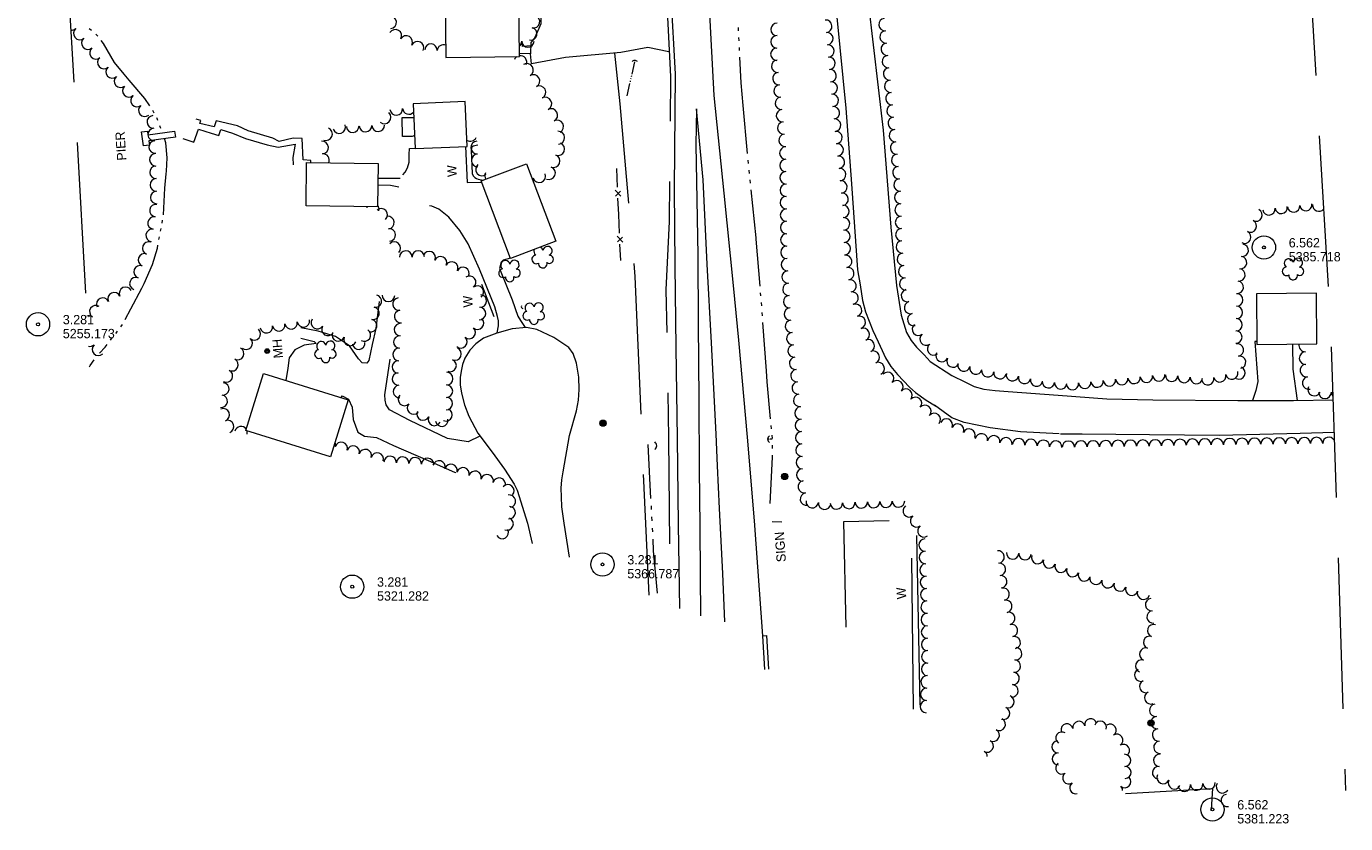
# Model space of a CAD drawing. Header units: feet. Extents: x 190935 to 192997, y 268140 to 269184.
# Tile 1 of 5: x 191091 to 191942, y 268140 to 268654. Entities that reach past the tile are written whole.
import ezdxf
from ezdxf.enums import TextEntityAlignment as Align

# ---------------------------------------------------------------- set-up
doc = ezdxf.new("R2010")
doc.units = ezdxf.units.FT
doc.header["$MEASUREMENT"] = 0
for name, pattern in [('DGN Style 3', [136.13208, 97.2372, -38.89488]), ('DGN Style 5', [68.06604, 29.17116, -38.89488]), ('DGN Style 6', [184.945154, 0.097237, -38.89488, 68.06604, -38.89488, 0.097237, -38.89488])]:
    doc.linetypes.add(name, pattern=pattern)
for name, color, linetype, lineweight in [('E_DRN_Grate', 140, 'Continuous', 0), ('E_DWY', 3, 'DGN Style 3', 0), ('E_LAND_Vegetation', 20, 'Continuous', 0), ('E_MAP_Limits', 20, 'DGN Style 3', 0), ('E_MAP_PassPoints', 43, 'Continuous', 0), ('E_MISCPROP', 43, 'Continuous', 0), ('E_MISCPROP_HvyDash', 251, 'DGN Style 3', 13), ('E_MISCPROP_HvyLine', 251, 'Continuous', 13), ('E_MISCPROP_Railing', 43, 'Continuous', 0), ('E_PATH_Sidewalk', 3, 'DGN Style 5', 0), ('E_RDWY', 43, 'Continuous', 13), ('E_RDWY_Gravel', 43, 'DGN Style 3', 13), ('E_WTR', 251, 'DGN Style 6', 0), ('E_WTR_Dock_Pier', 251, 'DGN Style 3', 0), ('E_WTR_Text', 251, 'Continuous', 0)]:
    doc.layers.add(name, color=color, linetype=linetype, lineweight=lineweight)
doc.styles.add('Style-IGR_FONT_0', font='IGR_FONT_0.shx')
doc.styles.add('Style-IGR_FONT_1', font='IGR_FONT_1.shx')

# ---------------------------------------------------------------- blocks, each defined once
blk = doc.blocks.new('PP')
at = {"layer": 'E_MAP_PassPoints', "color": 43, "linetype": 'Continuous', "lineweight": 0}
for radius in [7.5, 0.96]:
    blk.add_circle((0, 0), radius, dxfattribs=at)
blk = doc.blocks.new('PP_1')
at = {"layer": 'E_MAP_PassPoints', "color": 43, "linetype": 'Continuous', "lineweight": 0}
for radius in [7.5, 0.96]:
    blk.add_circle((0, 0), radius, dxfattribs=at)
blk = doc.blocks.new('PP_7')
at = {"layer": 'E_MAP_PassPoints', "color": 43, "linetype": 'Continuous', "lineweight": 0}
for radius in [7.5, 0.96]:
    blk.add_circle((0, 0), radius, dxfattribs=at)
blk = doc.blocks.new('PP_8')
at = {"layer": 'E_MAP_PassPoints', "color": 43, "linetype": 'Continuous', "lineweight": 0}
for radius in [7.5, 0.96]:
    blk.add_circle((0, 0), radius, dxfattribs=at)
blk = doc.blocks.new('CULVRT_2')
at = {"layer": 'E_MISCPROP_Railing', "color": 43, "linetype": 'Continuous', "lineweight": 0}
blk.add_arc((2.24, 1.68), 2.8, 216.87922, 323.11878, dxfattribs=at)
blk = doc.blocks.new('CULVRT_3')
at = {"layer": 'E_MISCPROP_Railing', "color": 43, "linetype": 'Continuous', "lineweight": 0}
blk.add_arc((2.46, 1.85), 3.08, 216.87909, 323.11865, dxfattribs=at)
blk = doc.blocks.new('CULVRT_4')
at = {"layer": 'E_MISCPROP_Railing', "color": 43, "linetype": 'Continuous', "lineweight": 0}
blk.add_arc((1.74, 1.3), 2.17, 216.87917, 323.11873, dxfattribs=at)
blk = doc.blocks.new('POLE_1')
at = {"layer": 'E_MISCPROP', "color": 1, "linetype": 'Continuous', "lineweight": 0}
for centre, radius in [((-0.01, 0.02), 2.02), ((-0.01, 0.03), 1.52), ((0, -0.01), 1.01), ((0, 0), 0.502)]:
    blk.add_circle(centre, radius, dxfattribs=at)
blk = doc.blocks.new('SIGN_1')
at = {"layer": 'E_MISCPROP', "color": 1, "linetype": 'Continuous', "lineweight": 0, "style": 'Style-IGR_FONT_0'}
blk.add_text('SIGN', height=6, rotation=0.00005, dxfattribs=at).set_placement((-9.6, -0.01), align=Align.MIDDLE_LEFT)
blk = doc.blocks.new('POLE_2')
at = {"layer": 'E_MISCPROP', "color": 1, "linetype": 'Continuous', "lineweight": 0}
for centre, radius in [((-0.01, 0.02), 2.02), ((-0.01, 0.03), 1.52), ((0, -0.01), 1.01), ((0, 0), 0.502)]:
    blk.add_circle(centre, radius, dxfattribs=at)
blk = doc.blocks.new('WAL')
at = {"layer": 'E_MISCPROP_Railing', "color": 43, "linetype": 'Continuous', "lineweight": 0, "style": 'Style-IGR_FONT_0'}
blk.add_text('W', height=6, rotation=0.00005, dxfattribs=at).set_placement((-2.27, -0.34), align=Align.MIDDLE_LEFT)
blk = doc.blocks.new('TREE')
at = {"layer": 'E_LAND_Vegetation', "color": 94, "linetype": 'Continuous', "lineweight": 0}
for centre, radius, start, end in [((-4.47, 0.2), 2.78, 78.07162, 279.08266), ((-1.47, 4.28), 2.78, 1.39461, 209.1676), ((3.57, 2.42), 2.97, 278.42371, 139.6576), ((-2.01, -4.2), 2.61, 140.77976, 358.71237), ((3.46, -3.43), 2.97, 196.07453, 79.0478)]:
    blk.add_arc(centre, radius, start, end, dxfattribs=at)
blk = doc.blocks.new('TREE_1')
at = {"layer": 'E_LAND_Vegetation', "color": 94, "linetype": 'Continuous', "lineweight": 0}
for centre, radius, start, end in [((-4.47, 0.2), 2.78, 78.07162, 279.08266), ((-1.47, 4.28), 2.78, 1.3946, 209.16759), ((3.57, 2.42), 2.97, 278.42371, 139.65759), ((-2.01, -4.2), 2.61, 140.77976, 358.71237), ((3.46, -3.43), 2.97, 196.07453, 79.0478)]:
    blk.add_arc(centre, radius, start, end, dxfattribs=at)
blk = doc.blocks.new('PIER')
at = {"layer": 'E_WTR_Text', "color": 150, "linetype": 'Continuous', "lineweight": 0, "style": 'Style-IGR_FONT_0'}
blk.add_text('PIER', height=6, rotation=0.00006, dxfattribs=at).set_placement((-9.18, 0.25), align=Align.MIDDLE_LEFT)
blk = doc.blocks.new('TREE_2')
at = {"layer": 'E_LAND_Vegetation', "color": 94, "linetype": 'Continuous', "lineweight": 0}
for centre, radius, start, end in [((-4.47, 0.2), 2.78, 78.07161, 279.08265), ((-1.47, 4.28), 2.78, 1.39459, 209.16759), ((3.57, 2.42), 2.97, 278.4237, 139.65759), ((-2.01, -4.2), 2.61, 140.77975, 358.71236), ((3.46, -3.43), 2.97, 196.07452, 79.04779)]:
    blk.add_arc(centre, radius, start, end, dxfattribs=at)
blk = doc.blocks.new('CULVRT_12')
at = {"layer": 'E_MISCPROP_Railing', "color": 43, "linetype": 'Continuous', "lineweight": 0}
blk.add_arc((0.98, 0.73), 1.22, 216.88077, 323.12033, dxfattribs=at)
blk = doc.blocks.new('MHO')
at = {"layer": 'E_DRN_Grate', "color": 12, "linetype": 'Continuous', "lineweight": 0}
for centre, radius in [((0.06, 0.01), 1.5), ((0.07, 0.01), 1.22), ((0.06, 0), 0.968), ((0.03, -0.01), 0.605)]:
    blk.add_circle(centre, radius, dxfattribs=at)
blk = doc.blocks.new('WAL_1')
at = {"layer": 'E_MISCPROP_Railing', "color": 43, "linetype": 'Continuous', "lineweight": 0, "style": 'Style-IGR_FONT_0'}
blk.add_text('W', height=6, rotation=0.00004, dxfattribs=at).set_placement((-2.3, -0.01), align=Align.MIDDLE_LEFT)

msp = doc.modelspace()

# ---------------------------------------------------------------- linework, layer by layer
at = {"layer": 'E_DWY', "color": 2, "linetype": 'DGN Style 3', "lineweight": 0, "flags": 128}
for points in [[(191408.73, 268668.63), (191413.26, 268670.18), (191417.74, 268670.26), (191422.64, 268665.53), (191422.81, 268655.57), (191421.53, 268652.53), (191418.73, 268646.32), (191416.43, 268643.59), (191416.27, 268636.18)], [(191505.34, 268637.56), (191491.75, 268640.23), (191474.45, 268637.12), (191438.81, 268633.9)], [(191438.81, 268633.9), (191416.94, 268629.82), (191416.27, 268636.18)], [(191470.28, 268636.74), (191473.72, 268603.93), (191483.45, 268492.85), (191487.42, 268402.93), (191489.06, 268361.1), (191492.41, 268287.39)], [(191394.76, 268456.4), (191395.58, 268460.98), (191395.64, 268464.11), (191394.91, 268467.01), (191393.24, 268473.14), (191383.28, 268497.47), (191376.05, 268513.79), (191370.75, 268522.31), (191363.65, 268531.03), (191357.07, 268536.17), (191352.67, 268538.11), (191341.77, 268539.93), (191330.9, 268540.74), (191330.54, 268548.34), (191331.72, 268551.61), (191332.09, 268555.87), (191333.29, 268557.57), (191335.37, 268559.96), (191336.89, 268562.78), (191337.94, 268566.38), (191338.01, 268568.74), (191338.07, 268571.42), (191338.12, 268575.34), (191341.91, 268575.41)], [(191374.4, 268576.58), (191375.45, 268553.41), (191384.65, 268553.57)], [(191403.2, 268504.65), (191398.62, 268503.23), (191397.19, 268501.97), (191396.15, 268497.81), (191404.34, 268477.81), (191408.12, 268467.25), (191409.74, 268464.37), (191412.8, 268459.82)], [(191318.74, 268476.72), (191316.48, 268459.33), (191314.2, 268448.88), (191311.92, 268438.65), (191310.72, 268436.95), (191307.7, 268437.12), (191305.41, 268439.76), (191299.55, 268448.17), (191290.6, 268454.16), (191279.24, 268457.54), (191268.11, 268459.69)], [(191383.58, 268389.98), (191376, 268386.3), (191362.75, 268388.3), (191338.48, 268399.96), (191325.37, 268406.77), (191323.07, 268410.09), (191322.46, 268413.1), (191322.28, 268416.56), (191326.78, 268446.75), (191329.03, 268476.9)], [(191268.12, 268452.97), (191276.78, 268450.78), (191278.15, 268449.57), (191270.22, 268448.53), (191264.23, 268445.52), (191260.74, 268440.3), (191259.74, 268433.68), (191258.4, 268425.84)], [(191884.4, 268450.98), (191883.1, 268450.95), (191884.92, 268425.02), (191883.78, 268419.4), (191881.54, 268412.81)], [(191910.54, 268412.96), (191907.83, 268433.15), (191907.45, 268449.23)], [(191294.15, 268414.71), (191294.76, 268415.96), (191298.83, 268413.79), (191301.27, 268408.57), (191301.86, 268400.53), (191304.81, 268392.52), (191309.22, 268389.8), (191316.96, 268388.93), (191327.91, 268383.98), (191350.25, 268374.2), (191367.17, 268366.67), (191386.05, 268362.42), (191393.77, 268362.45), (191403.23, 268362.89)], [(191663.06, 268213.95), (191661.66, 268335.71), (191618.02, 268334.7), (191619.5, 268258.5), (191619.51, 268252.23), (191619.22, 268249.54), (191617.28, 268245.25), (191615.1, 268242.41), (191611.23, 268239.32)], [(191799.65, 268159.71), (191855.71, 268162.89), (191854.89, 268149.39)]]:
    msp.add_lwpolyline(points, dxfattribs=at)
at = {"layer": 'E_LAND_Vegetation', "color": 94, "linetype": 'Continuous', "lineweight": 0}
for centre, radius, start, end in [((191325.76, 268656.53), 4.03, 276.46085, 96.44553), ((191418.2, 268656.84), 3.99, 256.76372, 76.7484), ((191575.11, 268651.98), 4, 89.49197, 269.47665), ((191606.52, 268654.02), 4, 275.01697, 95.00164), ((191644.62, 268655.12), 3.99, 95.37233, 275.35701), ((191120.15, 268655.41), 4.05, 266.47071, 313.59812), ((191125.76, 268649.37), 4.05, 129.69923, 309.6839), ((191329.13, 268647.87), 4.03, 330.17189, 150.15657), ((191336.11, 268643.86), 4.03, 330.17189, 150.15657), ((191416.37, 268649.07), 3.99, 256.76372, 76.7484), ((191575.04, 268643.98), 4, 89.49197, 269.47665), ((191607.22, 268646.05), 4, 275.01697, 95.00164), ((191645.37, 268647.17), 3.99, 95.37233, 275.35701), ((191130.93, 268643.13), 4.05, 129.69923, 309.6839), ((191136.11, 268636.9), 4.05, 129.69923, 309.6839), ((191343.44, 268640.2), 4.03, 334.15341, 154.13809), ((191352.03, 268638.6), 4.03, 356.00661, 175.99129), ((191360.06, 268638.04), 4.03, 67.51535, 175.99129), ((191406.54, 268644.35), 3.99, 308.75633, 0.52253), ((191414.51, 268644.42), 3.99, 180.53786, 0.52253), ((191574.96, 268635.98), 4, 89.49197, 269.47665), ((191607.92, 268638.08), 4, 275.01697, 95.00164), ((191646.12, 268639.22), 3.99, 95.37233, 275.35701), ((191141.24, 268630.71), 4.05, 131.23649, 311.22117), ((191409.65, 268630.92), 4.14, 122.49916, 156.18148), ((191409.65, 268630.92), 4.14, 336.1968, 97.59697), ((191413.88, 268625.82), 4.14, 300.37568, 120.36036), ((191575.47, 268628.24), 4, 95.64822, 275.6329), ((191608.61, 268630.12), 4, 275.01697, 95.00164), ((191646.86, 268631.27), 3.99, 95.37233, 275.35701), ((191146.59, 268624.61), 4.05, 131.23649, 311.22117), ((191151.93, 268618.52), 4.05, 131.23649, 311.22117), ((191418.07, 268618.67), 4.14, 300.37568, 120.36036), ((191576.26, 268620.28), 4, 95.64822, 275.6329), ((191609.31, 268622.15), 4, 275.01697, 95.00164), ((191647.61, 268623.32), 3.99, 95.37233, 275.35701), ((191157.27, 268612.43), 4.05, 131.23649, 311.22117), ((191421.91, 268611.45), 4.14, 297.5166, 117.50128), ((191577.05, 268612.32), 4, 95.64822, 275.6329), ((191610.01, 268614.18), 4, 275.01697, 95.00164), ((191648.36, 268615.37), 3.99, 95.37233, 275.35701), ((191162.56, 268606.18), 4.05, 128.91526, 308.89994), ((191425.73, 268604.1), 4.14, 297.5166, 117.50128), ((191577.83, 268604.36), 4, 95.64822, 275.6329), ((191610.71, 268606.22), 4, 275.01697, 95.00164), ((191649.1, 268607.41), 3.99, 95.37233, 275.35701), ((191167.65, 268599.88), 4.05, 128.91526, 308.89994), ((191173.07, 268592.35), 4.05, 94.36433, 274.349), ((191322.14, 268595.3), 4.09, 227.65446, 47.63914), ((191329.7, 268600.75), 4.09, 184.64393, 4.62861), ((191337.86, 268601.42), 4.09, 184.64393, 317.48631), ((191429.56, 268596.75), 4.14, 297.5166, 117.50128), ((191578.62, 268596.4), 4, 95.64822, 275.6329), ((191611.48, 268598.23), 4, 275.70704, 95.69172), ((191649.85, 268599.46), 3.99, 95.37233, 275.35701), ((191173.68, 268584.27), 4.05, 94.36433, 274.349), ((191284.46, 268584.5), 4.09, 248.052, 68.03668), ((191292.84, 268589.08), 4.09, 199.19199, 19.17667), ((191301.59, 268589.68), 4.09, 183.16223, 3.14691), ((191309.83, 268590.02), 4.09, 181.54397, 1.52865), ((191318.02, 268590.24), 4.09, 181.54397, 1.52865), ((191433.39, 268589.4), 4.14, 297.5166, 117.50128), ((191579.4, 268588.44), 4, 95.64822, 275.6329), ((191612.27, 268590.27), 4, 275.70704, 95.69172), ((191650.6, 268591.51), 3.99, 95.37233, 275.35701), ((191651.35, 268583.56), 3.99, 95.40417, 275.38885), ((191174.3, 268576.19), 4.05, 94.36433, 274.349), ((191281.82, 268575.85), 4.09, 274.35246, 94.33714), ((191377.38, 268583.99), 4.12, 239.4976, 336.12021), ((191381.86, 268575.82), 4.12, 92.37012, 272.3548), ((191434.02, 268574.86), 4.14, 248.97833, 68.96301), ((191434.06, 268582.16), 4.14, 272.88871, 92.87338), ((191580.19, 268580.49), 4, 95.64822, 275.6329), ((191613.07, 268582.31), 4, 275.70704, 95.69172), ((191652.1, 268575.61), 3.99, 95.40417, 275.38885), ((191174.65, 268567.99), 4.05, 91.41427, 271.39894), ((191282.44, 268567.69), 4.09, 336.81002, 94.33714), ((191382.18, 268567.57), 4.12, 91.97903, 271.96371), ((191431.05, 268567.13), 4.14, 248.97833, 68.96301), ((191580.73, 268572.33), 4, 90.67571, 270.66039), ((191613.86, 268574.36), 4, 275.70704, 95.69172), ((191614.65, 268566.4), 4, 275.70704, 95.69172), ((191652.85, 268567.66), 3.99, 95.40417, 275.38885), ((191174.85, 268559.89), 4.05, 91.41427, 271.39894), ((191385, 268561.81), 4.12, 129.94073, 309.92541), ((191428.07, 268559.4), 4.14, 248.97833, 68.96301), ((191580.82, 268564.33), 4, 90.67571, 270.66039), ((191615.45, 268558.44), 4, 275.70704, 95.69172), ((191653.6, 268559.71), 3.99, 95.40417, 275.38885), ((191175.05, 268551.79), 4.05, 91.41427, 271.39894), ((191390.87, 268557.56), 4.12, 152.59411, 210.40697), ((191421.82, 268557.51), 4.14, 200.37492, 20.3596), ((191414.06, 268554.63), 4.14, 346.6968, 20.3596), ((191580.91, 268556.34), 4, 90.67571, 270.66039), ((191616.24, 268550.48), 4, 275.70704, 95.69172), ((191654.35, 268551.76), 3.99, 95.40417, 275.38885), ((191175.25, 268543.69), 4.05, 91.41427, 271.39894), ((191581.01, 268548.34), 4, 90.67571, 270.66039), ((191617.04, 268542.53), 4, 275.70704, 95.69172), ((191654.84, 268543.65), 3.99, 91.59263, 271.57731), ((191174.82, 268535.24), 4.05, 81.11125, 261.09593), ((191314.62, 268536.07), 4.03, 155.61802, 166.58346), ((191320.01, 268532.56), 4.03, 311.75776, 131.74243), ((191314.62, 268536.07), 4.03, 346.59879, 41.14048), ((191581.1, 268540.34), 4, 90.67571, 270.66039), ((191581.19, 268532.35), 4, 90.67571, 270.66039), ((191617.61, 268534.68), 4, 272.24536, 92.23003), ((191655.06, 268535.67), 3.99, 91.59263, 271.57731), ((191892.09, 268536.27), 3.99, 187.27988, 7.26456), ((191900.01, 268537.28), 3.99, 187.27988, 7.26456), ((191907.98, 268538.17), 3.99, 186.3026, 6.28728), ((191915.92, 268539.05), 3.99, 186.3026, 6.28728), ((191924.28, 268538.74), 3.99, 174.97606, 320.07919), ((191173.57, 268527.24), 4.05, 81.11125, 261.09593), ((191324.36, 268527.54), 4.03, 275.61391, 95.59859), ((191581.29, 268524.35), 4, 90.67571, 270.66039), ((191617.92, 268526.69), 4, 272.24536, 92.23003), ((191655.28, 268527.68), 3.99, 91.59263, 271.57731), ((191880.19, 268525.21), 3.99, 242.69447, 62.67915), ((191883.86, 268532.31), 3.99, 242.69447, 62.67915), ((191172.32, 268519.23), 4.05, 81.11125, 261.09593), ((191325.15, 268519.52), 4.03, 275.61391, 95.59859), ((191581.38, 268516.35), 4, 90.67571, 270.66039), ((191618.23, 268518.7), 4, 272.24536, 92.23003), ((191655.5, 268519.7), 3.99, 91.59263, 271.57731), ((191876.53, 268518.11), 3.99, 242.69447, 62.67915), ((191170.07, 268511.07), 4.05, 70.34501, 250.32969), ((191328.37, 268511.07), 4.03, 315.60332, 135.58799), ((191421.34, 268508.94), 2.97, 12.35094, 66.44614), ((191427.19, 268509.23), 2.97, 290.00176, 172.97503), ((191581.47, 268508.36), 4, 90.67571, 270.66039), ((191618.54, 268510.7), 4, 272.24536, 92.23003), ((191655.8, 268511.86), 3.99, 95.3903, 275.37498), ((191874.94, 268509.62), 3.99, 262.32296, 82.30764), ((191167.35, 268503.44), 4.05, 70.34501, 250.32969), ((191335.8, 268505.27), 4.03, 0.61344, 180.59812), ((191343.85, 268505.35), 4.03, 0.61344, 180.59812), ((191350.88, 268504.94), 4.03, 335.71416, 155.69884), ((191358.22, 268501.62), 4.03, 335.71416, 155.69884), ((191365.44, 268498.22), 4.03, 333.78551, 153.77019), ((191419.84, 268503.78), 2.78, 95.32184, 303.09483), ((191421.34, 268508.94), 2.97, 155.08367, 233.58483), ((191428.33, 268503.83), 2.61, 234.70699, 92.6396), ((191581.78, 268500.47), 4, 93.43146, 273.41614), ((191619.37, 268502.49), 4, 279.90453, 99.88921), ((191656.55, 268503.91), 3.99, 95.3903, 275.37498), ((191873.87, 268501.7), 3.99, 262.32296, 82.30764), ((191164.62, 268495.81), 4.05, 70.34501, 250.32969), ((191372.67, 268494.66), 4.03, 333.78551, 153.77019), ((191424.11, 268501.07), 2.78, 171.99885, 13.00989), ((191582.25, 268492.48), 4, 93.43146, 273.41614), ((191620.75, 268494.61), 4, 279.90453, 99.88921), ((191657.3, 268495.96), 3.99, 95.3903, 275.37498), ((191872.8, 268493.79), 3.99, 262.32296, 82.30764), ((191155.23, 268481.93), 4.05, 25.32908, 205.31376), ((191161.89, 268488.18), 4.05, 70.34501, 250.32969), ((191377.02, 268489.08), 4.03, 307.77813, 127.76281), ((191381.96, 268482.71), 4.03, 307.77813, 127.76281), ((191582.73, 268484.5), 4, 93.43146, 273.41614), ((191622.12, 268486.73), 4, 279.90453, 99.88921), ((191658.04, 268488.01), 3.99, 95.3903, 275.37498), ((191871.74, 268485.87), 3.99, 262.32296, 82.30764), ((191140.58, 268475), 4.05, 25.32908, 205.31376), ((191147.9, 268478.46), 4.05, 25.32908, 205.31376), ((191316.27, 268476.86), 4.03, 258.84746, 78.83214), ((191324.63, 268480.66), 4.03, 179.12724, 359.11192), ((191331.43, 268474.99), 4.03, 97.43237, 277.41705), ((191383.86, 268476.99), 4.03, 266.00981, 85.99449), ((191583.21, 268476.52), 4, 93.43146, 273.41614), ((191623.5, 268478.85), 4, 279.90453, 99.88921), ((191659.1, 268480.46), 3.99, 104.72474, 284.70942), ((191871.37, 268477.67), 3.99, 268.69514, 88.67981), ((191136.04, 268470.08), 4.05, 56.75203, 236.73671), ((191314.71, 268468.96), 4.03, 258.84746, 78.83214), ((191332.47, 268467), 4.03, 97.43237, 277.41705), ((191383.3, 268468.96), 4.03, 266.00981, 85.99449), ((191583.69, 268468.53), 4, 93.43146, 273.41614), ((191625.79, 268470.93), 4, 286.86466, 106.84933), ((191661.13, 268472.73), 3.99, 104.72474, 284.70942), ((191663.15, 268465.01), 3.99, 104.72474, 284.70942), ((191871.19, 268469.69), 3.99, 268.69514, 88.67981), ((191131.59, 268463.31), 4.05, 56.75203, 110.29123), ((191245.95, 268460.35), 4.03, 189.03226, 9.01694), ((191253.9, 268461.61), 4.03, 189.03226, 9.01694), ((191261.86, 268462.88), 4.03, 189.03226, 9.01694), ((191269.82, 268464.14), 4.03, 189.03226, 9.01694), ((191278.81, 268463.02), 4.03, 147.11842, 327.10309), ((191285.58, 268458.65), 4.03, 147.11842, 327.10309), ((191313.15, 268461.06), 4.03, 258.84746, 78.83214), ((191332.43, 268458.57), 4.03, 86.69871, 266.68339), ((191376.67, 268456.7), 4.03, 228.17696, 48.16163), ((191382.04, 268462.7), 4.03, 228.17696, 48.16163), ((191584.37, 268460.67), 4, 96.32183, 276.30651), ((191628.11, 268463.28), 4, 286.86466, 106.84933), ((191666.24, 268458.73), 3.99, 127.68938, 307.67406), ((191871, 268461.7), 3.99, 268.69514, 88.67981), ((191232.91, 268449.69), 4.03, 229.21866, 49.20334), ((191238.17, 268455.79), 4.03, 229.21866, 49.20334), ((191292.32, 268455.14), 4.03, 158.46694, 338.45162), ((191299.81, 268452.18), 4.03, 158.46694, 338.45162), ((191309.17, 268454.97), 4.03, 237.35097, 57.33565), ((191331.97, 268450.53), 4.03, 86.69871, 266.68339), ((191371.3, 268450.69), 4.03, 228.17696, 48.16163), ((191585.25, 268452.73), 4, 96.32183, 276.30651), ((191630.69, 268455.45), 4, 293.69572, 113.6804), ((191633.91, 268448.13), 4, 293.69572, 113.6804), ((191671.12, 268452.41), 3.99, 127.68938, 307.67406), ((191870.82, 268453.72), 3.99, 268.69514, 88.67981), ((191132.28, 268451.8), 4.05, 255.36565, 312.62863), ((191137.77, 268445.84), 4.05, 132.64395, 312.62863), ((191227.45, 268443.09), 4.03, 243.32679, 63.31147), ((191305.47, 268449.82), 4.03, 186.97281, 6.95749), ((191331.5, 268442.49), 4.03, 86.69871, 266.68339), ((191367.54, 268442.84), 4.03, 247.14087, 67.12555), ((191586.13, 268444.78), 4, 96.32183, 276.30651), ((191637.12, 268440.81), 4, 293.69572, 113.6804), ((191676, 268446.09), 3.99, 127.68938, 307.67406), ((191681.44, 268441.86), 3.99, 152.87458, 332.85926), ((191871.81, 268445.4), 3.99, 280.34874, 100.33342), ((191915.55, 268448.43), 4.13, 168.28895, 272.00785), ((191915.84, 268440.17), 4.13, 92.02318, 272.00785), ((191223.83, 268435.9), 4.03, 243.32679, 63.31147), ((191331.04, 268434.44), 4.03, 86.69871, 266.68339), ((191364.41, 268435.42), 4.03, 247.14087, 67.12555), ((191587.01, 268436.83), 4, 96.32183, 276.30651), ((191640.33, 268433.48), 4, 293.69572, 113.6804), ((191688.55, 268438.22), 3.99, 152.87458, 332.85926), ((191695.56, 268435.67), 3.99, 165.87679, 345.86147), ((191703.31, 268433.72), 3.99, 165.87679, 345.86147), ((191872.82, 268430.65), 3.99, 244.30757, 64.29224), ((191873.24, 268437.54), 3.99, 280.34874, 100.33342), ((191916.26, 268432.27), 4.13, 101.29951, 281.28418), ((191220.21, 268428.7), 4.03, 243.32679, 63.31147), ((191331.12, 268426.69), 4.03, 94.4044, 274.38907), ((191362.16, 268426.99), 4.03, 269.10484, 89.08952), ((191587.89, 268428.88), 4, 96.32183, 276.30651), ((191646.43, 268427.16), 4, 317.42744, 137.41211), ((191652.32, 268421.75), 4, 317.42743, 137.41211), ((191710.91, 268432.01), 3.99, 170.99046, 350.97513), ((191718.8, 268430.76), 3.99, 170.99046, 350.97513), ((191726.81, 268429.46), 3.99, 167.33401, 347.31869), ((191734.6, 268427.71), 3.99, 167.33401, 347.31869), ((191742.39, 268425.96), 3.99, 167.33401, 347.31869), ((191781.42, 268425.34), 3.99, 185.68845, 5.67313), ((191789.36, 268426.13), 3.99, 185.68845, 5.67313), ((191797.31, 268426.92), 3.99, 185.68845, 5.67313), ((191805.26, 268427.71), 3.99, 185.68845, 5.67313), ((191813.21, 268428.5), 3.99, 185.68845, 5.67313), ((191821.15, 268429.29), 3.99, 185.68845, 5.67313), ((191829.5, 268429.06), 3.99, 174.62717, 354.61185), ((191837.46, 268428.32), 3.99, 174.62717, 354.61185), ((191845.41, 268427.57), 3.99, 174.62717, 354.61185), ((191852.67, 268426.84), 3.99, 193.42601, 13.41069), ((191860.44, 268428.69), 3.99, 193.42601, 13.41069), ((191868.21, 268430.54), 3.99, 193.42601, 13.41069), ((191917.88, 268424.17), 4.13, 101.29951, 281.28418), ((191217.89, 268420.36), 4.03, 262.74268, 82.72736), ((191331.74, 268418.66), 4.03, 94.4044, 274.38907), ((191362.03, 268418.93), 4.03, 269.10484, 89.08952), ((191588.77, 268420.93), 4, 96.32183, 276.30651), ((191658.27, 268416.3), 4, 319.40529, 139.38997), ((191750.04, 268424.91), 3.99, 174.36793, 354.35261), ((191757.99, 268424.12), 3.99, 174.36793, 354.35261), ((191765.52, 268423.76), 3.99, 185.68845, 5.67313), ((191773.47, 268424.55), 3.99, 185.68845, 5.67313), ((191921.43, 268419.96), 4.13, 153.82071, 333.80539), ((191928.28, 268418.26), 4.13, 180.25801, 0.24268), ((191936.54, 268418.3), 4.13, 180.25801, 219.66908), ((191216.87, 268412.37), 4.03, 262.74268, 82.72736), ((191334.91, 268413.55), 4.03, 136.88442, 316.86909), ((191340.79, 268408.04), 4.03, 136.88442, 316.86909), ((191361.91, 268410.88), 4.03, 269.10484, 89.08952), ((191589.65, 268412.98), 4, 96.32183, 276.30651), ((191590.48, 268404.86), 4, 91.64229, 271.62697), ((191664.34, 268411.09), 4, 319.40529, 139.38997), ((191670.41, 268405.89), 4, 319.40529, 139.38997), ((191218.12, 268403.62), 4.03, 290.66133, 110.64601), ((191347, 268404.15), 4.03, 154.47438, 334.45906), ((191354.27, 268400.68), 4.03, 154.47438, 334.45906), ((191358.99, 268400.19), 4.03, 188.75243, 8.73711), ((191361.78, 268403.64), 4.03, 247.15533, 67.14001), ((191590.71, 268396.86), 4, 91.64229, 271.62697), ((191676.48, 268400.68), 4, 319.40529, 139.38997), ((191684.29, 268397.09), 4, 335.89417, 155.87885), ((191220.97, 268396.08), 4.03, 290.66133, 110.64601), ((191229.61, 268392.14), 4.03, 33.42857, 166.84457), ((191229.61, 268392.14), 4.03, 346.85989, 17.55746), ((191590.94, 268388.87), 4, 91.64229, 271.62697), ((191691.59, 268393.82), 4, 335.89417, 155.87885), ((191698.89, 268390.56), 4, 335.89417, 155.87885), ((191286.52, 268384.28), 4.03, 343.44766, 23.96465), ((191294.25, 268381.98), 4.03, 343.44766, 163.43234), ((191301.98, 268379.68), 4.03, 343.44766, 163.43234), ((191591.17, 268380.88), 4, 91.64229, 271.62697), ((191706.84, 268387.55), 4, 350.92802, 170.91269), ((191714.73, 268386.29), 4, 350.92802, 170.91269), ((191722.63, 268385.03), 4, 350.92802, 170.91269), ((191730.8, 268384.44), 4, 356.06883, 176.05351), ((191738.77, 268383.89), 4, 356.06883, 176.05351), ((191746.75, 268383.35), 4, 356.06883, 176.05351), ((191754.73, 268382.8), 4, 356.06883, 176.05351), ((191762.9, 268382.76), 4, 0.83587, 180.82055), ((191770.89, 268382.88), 4, 0.83587, 180.82055), ((191778.89, 268382.99), 4, 0.83587, 180.82055), ((191786.89, 268383.11), 4, 0.83587, 180.82055), ((191794.88, 268383.22), 4, 0.83587, 180.82055), ((191802.88, 268383.34), 4, 0.83587, 180.82055), ((191810.88, 268383.45), 4, 0.83587, 180.82055), ((191818.87, 268383.57), 4, 0.83587, 180.82055), ((191826.89, 268383.74), 4, 1.26584, 181.25052), ((191834.88, 268383.91), 4, 1.26584, 181.25052), ((191842.88, 268384.09), 4, 1.26584, 181.25052), ((191850.85, 268384.24), 4, 0.72708, 180.71176), ((191858.85, 268384.34), 4, 0.72708, 180.71176), ((191866.85, 268384.44), 4, 0.72708, 180.71176), ((191874.84, 268384.54), 4, 0.72708, 180.71176), ((191882.84, 268384.64), 4, 0.72708, 180.71176), ((191890.84, 268384.74), 4, 0.72708, 180.71176), ((191898.83, 268384.84), 4, 0.72708, 180.71176), ((191906.83, 268384.94), 4, 0.72708, 180.71176), ((191914.83, 268385.04), 4, 0.72708, 180.71176), ((191922.82, 268385.14), 4, 0.72708, 180.71176), ((191930.82, 268385.24), 4, 30.24618, 180.71176), ((191309.71, 268377.38), 4.03, 343.44766, 163.43234), ((191317.44, 268375.08), 4.03, 343.44766, 163.43234), ((191325.7, 268372.94), 4.03, 357.05372, 177.03839), ((191333.76, 268372.53), 4.03, 357.05372, 177.03839), ((191341.81, 268372.11), 4.03, 357.05372, 177.03839), ((191349.86, 268371.7), 4.03, 357.05372, 177.03839), ((191591.4, 268372.88), 4, 91.64229, 271.62697), ((191357.22, 268370.04), 4.03, 344.04409, 164.02876), ((191364.98, 268367.82), 4.03, 344.04409, 164.02876), ((191372.73, 268365.6), 4.03, 344.04409, 164.02876), ((191380.49, 268363.38), 4.03, 344.04409, 164.02876), ((191591.62, 268364.89), 4, 91.64229, 271.62697), ((191388.24, 268361.16), 4.03, 344.04409, 164.02876), ((191395.99, 268358.95), 4.03, 344.04409, 164.02876), ((191401.59, 268354.69), 4.03, 318.7709, 138.75558), ((191592.69, 268357.27), 4, 99.75749, 279.74217), ((191402.5, 268348.03), 4.03, 280.6018, 100.58648), ((191594.04, 268349.39), 4, 99.75749, 279.74217), ((191402.41, 268340.59), 4.03, 265.27317, 85.25785), ((191597.82, 268347.64), 4, 172.77636, 352.76104), ((191605.75, 268346.64), 4, 172.77636, 352.76104), ((191613.38, 268346.83), 4, 182.38467, 2.36935), ((191621.38, 268347.17), 4, 182.38467, 2.36935), ((191629.37, 268347.5), 4, 182.38467, 2.36935), ((191637.39, 268347.73), 4, 181.56788, 1.55256), ((191645.38, 268347.94), 4, 181.56788, 1.55256), ((191653.38, 268348.16), 4, 181.56788, 1.55256), ((191660.28, 268341.73), 4, 126.35125, 306.33592), ((191401.11, 268333.32), 4.03, 248.82584, 68.81052), ((191665.02, 268335.29), 4, 126.35125, 306.33592), ((191397.99, 268327.83), 4.03, 209.89311, 29.87779), ((191669.76, 268328.85), 4, 126.35125, 306.33592), ((191670.49, 268319.7), 4, 91.95894, 271.94362), ((191670.76, 268311.71), 4, 91.95894, 271.94362), ((191717.56, 268312.07), 4, 276.23401, 96.21869), ((191671.03, 268303.72), 4, 91.95894, 271.94362), ((191718.43, 268304.12), 4, 276.23401, 96.21869), ((191726.96, 268314.65), 4, 176.40491, 356.38959), ((191734.94, 268314.15), 4, 176.40491, 356.38959), ((191743.12, 268311.62), 4, 159.70698, 339.69166), ((191750.63, 268308.85), 4, 159.70698, 339.69166), ((191758.13, 268306.07), 4, 159.70698, 339.69166), ((191671.31, 268295.72), 4, 91.95894, 271.94362), ((191719.3, 268296.16), 4, 276.23401, 96.21869), ((191765.63, 268303.3), 4, 159.70698, 339.69166), ((191773.14, 268300.52), 4, 159.70698, 339.69166), ((191780.63, 268298.28), 4, 164.45284, 344.43752), ((191671.58, 268287.73), 4, 91.95894, 271.94362), ((191720.78, 268288.06), 4, 283.00614, 102.99081), ((191788.34, 268296.13), 4, 164.45284, 344.43752), ((191796.17, 268293.94), 4, 160.94494, 340.92962), ((191803.73, 268291.33), 4, 160.94494, 340.92962), ((191811.29, 268288.72), 4, 160.94494, 340.92962), ((191671.85, 268279.74), 4, 91.95894, 271.94362), ((191722.58, 268280.27), 4, 283.00614, 102.99081), ((191816.49, 268281.34), 4, 97.01327, 276.99795), ((191671.96, 268271.69), 4, 90.6617, 270.64637), ((191724.38, 268272.47), 4, 283.00614, 102.99081), ((191817.47, 268273.4), 4, 97.01327, 276.99795), ((191672.05, 268263.7), 4, 90.6617, 270.64637), ((191726.18, 268264.68), 4, 283.00614, 102.99081), ((191817.81, 268264.58), 4, 71.27177, 251.25645), ((191672.15, 268255.7), 4, 90.6617, 270.64637), ((191727.98, 268256.88), 4, 283.00614, 102.99081), ((191815.24, 268257.01), 4, 71.27177, 251.25645), ((191672.24, 268247.7), 4, 90.6617, 270.64637), ((191728.82, 268249.7), 4, 264.44084, 84.42552), ((191812.67, 268249.43), 4, 71.27177, 251.25645), ((191672.1, 268239.62), 4, 88.13747, 268.12214), ((191728.04, 268241.74), 4, 264.44084, 84.42552), ((191809.48, 268235.9), 4, 114.04266, 294.02733), ((191810.1, 268241.85), 4, 71.27177, 251.25645), ((191671.84, 268231.62), 4, 88.13747, 268.12214), ((191727.26, 268233.77), 4, 264.44084, 84.42552), ((191812.74, 268228.59), 4, 114.04266, 294.02733), ((191671.58, 268223.63), 4, 88.13747, 268.12214), ((191723.93, 268218.81), 4, 249.66698, 69.65166), ((191726.49, 268225.81), 4, 264.44084, 84.42552), ((191815.99, 268221.28), 4, 114.04266, 294.02733), ((191671.32, 268215.64), 4, 88.13747, 268.12214), ((191721.15, 268211.31), 4, 249.66698, 69.65166), ((191819.13, 268213.28), 4, 96.61019, 276.59486), ((191718.3, 268204.19), 4, 240.97166, 60.95633), ((191769.64, 268202.33), 3.9, 12.4869, 192.47158), ((191777.26, 268204.02), 3.9, 12.4869, 192.47158), ((191783.51, 268202.42), 3.9, 339.93315, 159.91783), ((191820.05, 268205.34), 4, 96.61019, 276.59486), ((191714.41, 268197.19), 4, 240.97166, 60.95633), ((191758.67, 268195.42), 3.9, 56.21764, 236.20232), ((191762.02, 268200.65), 3.9, 12.4869, 192.47158), ((191789.79, 268200.47), 3.9, 303.51243, 123.49711), ((191794.09, 268193.96), 3.9, 303.51243, 123.49711), ((191820.97, 268197.39), 4, 96.61019, 276.59486), ((191710.53, 268190.2), 4, 240.97166, 60.95633), ((191756.1, 268189.73), 3.9, 91.96424, 271.94891), ((191798.4, 268187.45), 3.9, 303.51243, 123.49711), ((191821.89, 268189.44), 4, 96.61019, 276.59486), ((191706.65, 268183.2), 4, 4.65588, 60.95633), ((191756.37, 268181.93), 3.9, 91.96424, 271.94891), ((191758.53, 268176.03), 3.9, 125.63192, 305.6166), ((191799.21, 268181.01), 3.9, 271.66877, 91.65345), ((191821.71, 268181.05), 4, 84.78796, 264.77263), ((191763.07, 268169.68), 3.9, 125.63192, 305.6166), ((191799.44, 268173.22), 3.9, 271.66877, 91.65345), ((191820.99, 268173.08), 4, 84.78796, 264.77263), ((191823.95, 268169.96), 4, 154.47362, 334.4583), ((191767.62, 268163.34), 3.9, 125.63192, 283.88042), ((191799.31, 268167.25), 3.9, 226.03799, 46.02266), ((191793.9, 268161.63), 3.9, 359.55894, 46.02267), ((191831.16, 268166.51), 4, 154.47362, 334.4583), ((191837.62, 268165.02), 4, 185.00538, 4.99006), ((191845.59, 268165.71), 4, 185.00538, 4.99006), ((191853.56, 268166.41), 4, 185.00538, 4.99006), ((191862.13, 268163.93), 4, 148.56945, 328.55413), ((191865.29, 268155.17), 4, 100.50093, 280.48561)]:
    msp.add_arc(centre, radius, start, end, dxfattribs=at)
at = {"layer": 'E_MAP_Limits', "color": 3, "linetype": 'DGN Style 3', "lineweight": 0, "flags": 128}
for points in [[(191093.58, 269122.85), (191131.44, 268444.69)], [(191900.71, 268991.1), (191932.08, 268455.38), (191941.56, 268161.58)]]:
    msp.add_lwpolyline(points, dxfattribs=at)
at = {"layer": 'E_MISCPROP', "color": 1, "linetype": 'Continuous', "lineweight": 0}
msp.add_line((191571.96, 268334.98), (191578.17, 268334.75), dxfattribs=at)
at = {"layer": 'E_MISCPROP_HvyDash', "color": 230, "linetype": 'DGN Style 3', "lineweight": 13, "flags": 128}
for points in [[(191274.71, 268566.24), (191274.71, 268566.09), (191274.68, 268567.6), (191269.69, 268567.9), (191269.11, 268581.6), (191263.23, 268581.94), (191254.14, 268579.76), (191250.02, 268581.87), (191234.32, 268586.62), (191227.44, 268589.86), (191213.55, 268593.13), (191212.34, 268589.25), (191203.01, 268591.38), (191203.7, 268593.18), (191195.94, 268595.34), (191195.02, 268593.53), (191188.43, 268592.63), (191188.36, 268593.63), (191185.07, 268592.9), (191186.39, 268588.11), (191193.41, 268589.58), (191191.31, 268581.88), (191199.25, 268579.28), (191202.18, 268587.61), (191210.28, 268585.07), (191215.24, 268583.59), (191216.62, 268587.37), (191224.22, 268585.21), (191232.4, 268581.61), (191246.52, 268577.67), (191253.49, 268576), (191264.42, 268578.04), (191263.06, 268569.51), (191263.74, 268538.07), (191271.18, 268538.04), (191271.51, 268538.29)], [(191341.55, 268583.55), (191339.82, 268583.05), (191333.78, 268583.05), (191333.45, 268595.13), (191340.16, 268595.25), (191341.03, 268595.29)]]:
    msp.add_lwpolyline(points, dxfattribs=at)
at = {"layer": 'E_MISCPROP_HvyLine', "color": 230, "linetype": 'Continuous', "lineweight": 13, "flags": 128}
for points in [[(191408.71, 268670.24), (191361.29, 268669.72), (191361.69, 268633.91), (191409.11, 268634.44)], [(191374.17, 268605.49), (191340.64, 268603.99), (191341.92, 268575.13), (191375.46, 268576.62)], [(191318.03, 268565.63), (191317.64, 268537.65), (191271.51, 268538.29), (191271.9, 268566.28)], [(191403.31, 268504.38), (191384.35, 268554.35), (191413.62, 268565.45), (191432.58, 268515.48)], [(191884.42, 268449.01), (191923.08, 268449.37), (191922.78, 268481.94), (191884.12, 268481.58)], [(191298.72, 268413.28), (191287.3, 268376.59), (191232.73, 268393.58), (191244.15, 268430.28)]]:
    msp.add_lwpolyline(points, close=True, dxfattribs=at)
at = {"layer": 'E_MISCPROP_Railing', "color": 43, "linetype": 'Continuous', "lineweight": 0}
for p, q in [((191474.36, 268544.55), (191470.75, 268548.35)), ((191470.92, 268544.59), (191474.15, 268547.7)), ((191475.65, 268514.97), (191472.04, 268518.77)), ((191472.21, 268515), (191475.44, 268518.12))]:
    msp.add_line(p, q, dxfattribs=at)
at = {"layer": 'E_MISCPROP_Railing', "color": 43, "linetype": 'Continuous', "lineweight": 13, "flags": 128}
for points in [[(191382.18, 268577.43), (191379.28, 268576.76), (191378.29, 268576.02), (191378.13, 268575.17), (191377.99, 268573.94), (191378.7, 268559.23), (191379.29, 268557.56), (191380.37, 268556.47), (191381.34, 268555.87), (191382.52, 268555.55), (191385.71, 268554.87)], [(191384.55, 268487.81), (191392.59, 268467.03)], [(191664.91, 268325.8), (191667.1, 268216.6)]]:
    msp.add_lwpolyline(points, dxfattribs=at)
at = {"layer": 'E_MISCPROP_Railing', "color": 43, "linetype": 'Continuous', "lineweight": 0, "flags": 128}
for points in [[(191472.27, 268550.23), (191471.74, 268562.25)], [(191473.03, 268532.67), (191472.57, 268543.24)], [(191473.56, 268520.65), (191473.03, 268532.67)], [(191474.32, 268503.09), (191473.86, 268513.66)]]:
    msp.add_lwpolyline(points, dxfattribs=at)
at = {"layer": 'E_PATH_Sidewalk', "color": 2, "linetype": 'DGN Style 5', "lineweight": 0, "flags": 128}
for points in [[(191416.38, 268641.47), (191411.1, 268641.04), (191410.97, 268642.27), (191409.03, 268642.15)], [(191416.28, 268636.53), (191409.09, 268636.2)], [(191332.09, 268555.87), (191326.88, 268555.95), (191317.9, 268556)], [(191331.29, 268550.42), (191325.96, 268551.34), (191317.84, 268551.7)]]:
    msp.add_lwpolyline(points, dxfattribs=at)
at = {"layer": 'E_RDWY', "color": 30, "linetype": 'Continuous', "lineweight": 13, "flags": 128}
for points in [[(191531.32, 268855.37), (191533.69, 268854.97), (191530.72, 268831.76), (191530.08, 268799.35), (191529.01, 268765.08), (191525.94, 268765.02), (191529.18, 268706.38), (191534.45, 268609.31), (191540.84, 268546.52), (191546.78, 268486.86), (191550.27, 268451.84), (191555.82, 268389.25), (191560.31, 268335.44)], [(191506.61, 268673.48), (191509.47, 268623.44), (191508.85, 268549.27), (191509.24, 268499.81), (191509.85, 268446.82), (191510.62, 268388.58), (191511.45, 268333.02), (191512.26, 268278.86)], [(191633.77, 268669.61), (191643.54, 268587.01), (191648.52, 268524.65), (191652.05, 268487.05), (191655.09, 268467.79), (191658.64, 268456.66), (191661.48, 268451.62), (191664.92, 268447.21), (191669.82, 268442.31), (191673.81, 268438.02), (191687.85, 268428.93), (191696.5, 268424.61), (191702.08, 268421.91), (191708.44, 268420.12), (191715.73, 268419.41), (191724.03, 268418.61), (191756.19, 268416.22), (191787.63, 268414.05), (191817.25, 268413.29), (191872.05, 268412.77), (191907.92, 268412.91), (191933.43, 268413.37)], [(191613.58, 268659.81), (191619.39, 268601.21), (191623.13, 268552.42), (191627.03, 268497.14), (191628.72, 268487.49), (191630.13, 268477.33), (191632.11, 268470.03), (191636.75, 268457.91), (191640.3, 268450.59), (191642.75, 268445.04), (191644.96, 268440.38), (191648.36, 268434.78), (191652.65, 268429.66), (191660.41, 268421.46), (191664.39, 268418.06), (191671.14, 268413.03), (191677.25, 268409.45), (191677.35, 268409.4)], [(191541.4, 268270.29), (191540.17, 268301.33), (191538.06, 268343.38), (191536.79, 268370.67), (191535.92, 268391.08), (191532.95, 268450.01), (191530.14, 268500.67), (191527.54, 268555.07), (191523.08, 268600.72), (191522.82, 268577.65), (191523.08, 268553.87), (191523.99, 268506.54), (191524.22, 268462.39), (191524.61, 268413.04), (191524.9, 268368.89), (191525.23, 268331.73), (191525.63, 268300.56), (191525.77, 268274.21)], [(191441.36, 268311.87), (191438, 268333.75), (191436.46, 268344.41), (191436.07, 268350.73), (191435.97, 268356.43), (191436.32, 268361.81), (191437.35, 268366.81), (191441.4, 268390.28), (191445.76, 268406.14), (191447.09, 268413.16), (191447.64, 268419.89), (191447.44, 268427.88), (191445.82, 268436.98), (191443.7, 268443.15), (191440.94, 268446.91), (191431.14, 268453.39), (191420.31, 268458.51), (191413.68, 268459.9), (191404.46, 268459.01), (191394.43, 268456.31), (191385.87, 268453.08), (191380.96, 268449.41), (191377, 268445.25), (191373.79, 268440.16), (191372.47, 268436.16), (191371.48, 268431.78), (191370.94, 268427.68), (191370.97, 268423.04), (191371.74, 268417.57), (191373.61, 268409.99), (191376.42, 268402.82), (191382.22, 268391.79), (191391.39, 268379.53), (191399.48, 268368.71), (191405.76, 268358.97), (191407.56, 268355.08), (191414.21, 268333.82), (191417.3, 268320.67)], [(191757, 268391.48), (191732.12, 268392.58), (191712.37, 268395.31), (191695.8, 268398.65), (191687.79, 268401.75), (191676.56, 268409.85)], [(191757.74, 268391.43), (191759.06, 268391.33), (191771.76, 268391.45), (191815.14, 268390.95), (191860.2, 268390.47), (191912.28, 268391.8), (191934.11, 268392.42)], [(191560.31, 268335.44), (191565.75, 268261.34), (191568.15, 268261.48)], [(191565.75, 268261.34), (191567.04, 268239.59)], [(191568.25, 268261.49), (191569.54, 268239.74)]]:
    msp.add_lwpolyline(points, dxfattribs=at)
at = {"layer": 'E_RDWY_Gravel', "color": 30, "linetype": 'DGN Style 3', "lineweight": 13, "flags": 128}
msp.add_lwpolyline([(191498.44, 268826), (191500.86, 268737.16), (191506.41, 268621.52), (191505.52, 268528.27), (191503.51, 268484.24), (191505.12, 268388.57), (191506.26, 268281.59)], dxfattribs=at)
at = {"layer": 'E_WTR', "color": 150, "linetype": 'Continuous', "lineweight": 0, "flags": 128}
for points in [[(191133.14, 268651.16), (191131.73, 268652.29)], [(191137.25, 268647.62), (191136.67, 268648.36), (191135.98, 268648.9)], [(191550, 268653.27), (191550.1, 268651.13)], [(191550.31, 268646.84), (191550.41, 268644.7)], [(191154.26, 268623.12), (191148.14, 268630.62), (191140.96, 268642.92), (191139.49, 268644.77)], [(191550.61, 268640.41), (191550.72, 268638.27)], [(191483.18, 268631.06), (191481.44, 268623.12)], [(191550.92, 268633.99), (191551.7, 268617.53), (191553.06, 268602.98)], [(191170.83, 268602.75), (191167.68, 268607.41), (191157.47, 268619.18), (191154.26, 268623.12)], [(191481.2, 268622.03), (191481.08, 268621.48)], [(191480.11, 268617.09), (191478.37, 268609.15)], [(191480.48, 268618.74), (191480.36, 268618.19)], [(191480.84, 268620.38), (191480.72, 268619.83)], [(191173.63, 268598.09), (191172.78, 268599.7)], [(191553.06, 268602.98), (191555.93, 268572.01)], [(191176.03, 268593.22), (191175.53, 268594.49), (191175.32, 268594.89)], [(191178.02, 268588.16), (191177.36, 268589.85)], [(191181.39, 268558.81), (191181.57, 268560.73), (191182.03, 268569.14), (191181.08, 268578.81), (191180.24, 268581.62)], [(191556.35, 268567.74), (191556.57, 268565.61)], [(191179.61, 268532.59), (191180.53, 268549.7), (191181.39, 268558.81)], [(191557, 268561.34), (191557.22, 268559.21)], [(191557.65, 268554.94), (191557.87, 268552.81)], [(191558.3, 268548.54), (191561.43, 268517.6)], [(191178.72, 268527.23), (191179.05, 268529.01)], [(191177.72, 268521.88), (191178.05, 268523.67)], [(191167.12, 268488.33), (191172.53, 268500.52), (191175.72, 268511.12), (191176.06, 268512.97)], [(191176.72, 268516.54), (191177.06, 268518.32)], [(191561.43, 268517.6), (191561.52, 268516.75), (191563.97, 268486.61)], [(191155.05, 268464.99), (191158.56, 268471.93), (191165.75, 268485.25), (191167.12, 268488.33)], [(191564.31, 268482.34), (191564.49, 268480.2)], [(191564.84, 268475.92), (191565.01, 268473.79)], [(191565.34, 268469.51), (191565.49, 268467.37)], [(191152.11, 268460.43), (191153.18, 268461.9)], [(191565.8, 268463.09), (191568.03, 268432.08)], [(191145.53, 268451.77), (191146.65, 268453.2)], [(191148.9, 268456.04), (191149.1, 268456.3), (191149.98, 268457.5)], [(191138.51, 268443.38), (191142.01, 268447.33), (191143.28, 268448.93)], [(191131.98, 268434.6), (191132.46, 268435.32), (191134.98, 268439.03)], [(191568.03, 268432.08), (191568.55, 268424.81), (191570.7, 268401.11)], [(191571.09, 268396.84), (191571.29, 268394.71)], [(191491.88, 268384.47), (191493.64, 268349.77)], [(191569.86, 268388.01), (191568.71, 268388.04)], [(191570.1, 268388), (191570.02, 268388)], [(191570.34, 268387.99), (191570.26, 268387.99)], [(191570.58, 268387.98), (191570.5, 268387.98)], [(191571.9, 268387.93), (191570.74, 268387.98)], [(191571.67, 268390.44), (191571.87, 268388.3)], [(191571.93, 268384.04), (191571.95, 268381.91)], [(191571.99, 268377.65), (191572, 268376.35), (191570.52, 268346.61)], [(191493.88, 268344.99), (191494, 268342.6)], [(191494.24, 268337.81), (191494.36, 268335.42)], [(191494.61, 268330.63), (191494.73, 268328.24)], [(191494.97, 268323.45), (191495.35, 268316.09), (191497.8, 268288.82)]]:
    msp.add_lwpolyline(points, dxfattribs=at)
at = {"layer": 'E_WTR_Dock_Pier', "color": 150, "linetype": 'DGN Style 3', "lineweight": 0, "flags": 128}
msp.add_lwpolyline([(191187.44, 268582.59), (191170.19, 268580.26), (191170.5, 268578.76), (191170.58, 268577.3), (191166.83, 268576.9), (191165.55, 268586), (191169.29, 268586.46), (191169.56, 268584.06), (191186.7, 268586.33)], close=True, dxfattribs=at)

# ---------------------------------------------------------------- block references
at = {"layer": 'E_DRN_Grate', "color": 12, "linetype": 'Continuous', "lineweight": 0, "xscale": 1.000001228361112, "yscale": 1.000001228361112, "zscale": 1.000001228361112, "rotation": 93.92723337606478}
msp.add_blockref('MHO', (191246.48, 268444.64), dxfattribs=at)
at = {"layer": 'E_LAND_Vegetation', "color": 94, "linetype": 'Continuous', "lineweight": 0, "xscale": 1.000001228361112, "yscale": 1.000001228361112, "zscale": 1.000001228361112, "rotation": 93.92723337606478}
for name, p in [('TREE_1', (191402.67, 268496.65)), ('TREE_2', (191907.65, 268497.84)), ('TREE_1', (191418.28, 268469.18)), ('TREE', (191284.02, 268444.55))]:
    msp.add_blockref(name, p, dxfattribs=at)
at = {"layer": 'E_MAP_PassPoints', "color": 43, "linetype": 'Continuous', "lineweight": 0}
for name, p, xscale, yscale, zscale, rotation in [('PP_7', (191888.92, 268511.49), 1.00000025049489, 1.00000025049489, 1.00000025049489, 0.04055431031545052), ('PP_8', (191098.78, 268461.97), 1.000000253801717, 1.000000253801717, 1.000000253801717, 0.04082111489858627), ('PP_1', (191462.6, 268307.25), 1.00000025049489, 1.00000025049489, 1.00000025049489, 0.04055431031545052), ('PP', (191301.28, 268292.91), 1.000000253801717, 1.000000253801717, 1.000000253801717, 0.04082111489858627), ('PP_7', (191855.72, 268149.36), 1.00000025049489, 1.00000025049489, 1.00000025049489, 0.04055431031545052)]:
    msp.add_blockref(name, p, dxfattribs=dict(at, xscale=xscale, yscale=yscale, zscale=zscale, rotation=rotation))
at = {"layer": 'E_MISCPROP', "color": 1, "linetype": 'Continuous', "lineweight": 0, "xscale": 1.000001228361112, "yscale": 1.000001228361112, "zscale": 1.000001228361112, "rotation": 93.92723337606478}
for name, p in [('POLE_1', (191462.97, 268398.28)), ('POLE_1', (191580, 268363.9)), ('SIGN_1', (191577.19, 268318.33)), ('POLE_2', (191816.18, 268205.11))]:
    msp.add_blockref(name, p, dxfattribs=at)
at = {"layer": 'E_MISCPROP_Railing', "color": 43, "linetype": 'Continuous', "lineweight": 0}
for name, p, xscale, yscale, zscale, rotation in [('CULVRT_4', (191485.14, 268631.22), 1.000002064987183, 1.000002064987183, 1.000002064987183, 182.8810981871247), ('WAL_1', (191365.6, 268559.23), 1.000001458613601, 1.000001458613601, 1.000001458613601, 92.6073112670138), ('WAL_1', (191375.84, 268475.12), 1.000001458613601, 1.000001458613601, 1.000001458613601, 92.6073112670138), ('CULVRT_12', (191410.43, 268473.84), 0.9999976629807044, 0.9999976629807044, 0.9999976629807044, 294.6506993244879), ('CULVRT_3', (191496.35, 268381.26), 0.9999986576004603, 0.9999986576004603, 0.9999986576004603, 91.03018990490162), ('CULVRT_2', (191570.18, 268390.2), 1.000002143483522, 1.000002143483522, 1.000002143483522, 271.0264504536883), ('WAL', (191654.98, 268287.12), 1.000001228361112, 1.000001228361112, 1.000001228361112, 93.92723337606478)]:
    msp.add_blockref(name, p, dxfattribs=dict(at, xscale=xscale, yscale=yscale, zscale=zscale, rotation=rotation))
at = {"layer": 'E_WTR_Text', "color": 150, "linetype": 'Continuous', "lineweight": 0, "xscale": 1.000001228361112, "yscale": 1.000001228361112, "zscale": 1.000001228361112, "rotation": 93.92723337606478}
msp.add_blockref('PIER', (191152.41, 268576.65), dxfattribs=at)

# ---------------------------------------------------------------- texts
at = {"layer": 'E_DRN_Grate', "color": 12, "linetype": 'Continuous', "lineweight": 0, "style": 'Style-IGR_FONT_1'}
msp.add_text('MH', height=6, rotation=93.92729, dxfattribs=at).set_placement((191253.66, 268440.05), align=Align.MIDDLE_LEFT)
at = {"layer": 'E_MAP_PassPoints', "color": 43, "linetype": 'Continuous', "lineweight": 0, "style": 'Style-IGR_FONT_0'}
for s, rotation, p in [('6.562', 0.04068, (191904.92, 268511.5)), ('5385.718', 0.04068, (191904.92, 268502.5)), ('3.281', 0.04069, (191114.78, 268461.98)), ('5255.173', 0.04069, (191114.79, 268452.98)), ('3.281', 0.04069, (191478.6, 268307.26)), ('3.281', 0.04069, (191317.28, 268292.93)), ('5366.787', 0.04069, (191478.6, 268298.26)), ('5321.282', 0.04069, (191317.29, 268283.93)), ('6.562', 0.04068, (191871.72, 268149.37)), ('5381.223', 0.04068, (191871.73, 268140.37))]:
    msp.add_text(s, height=6, rotation=rotation, dxfattribs=at).set_placement(p)

doc.saveas('drawing.dxf')
